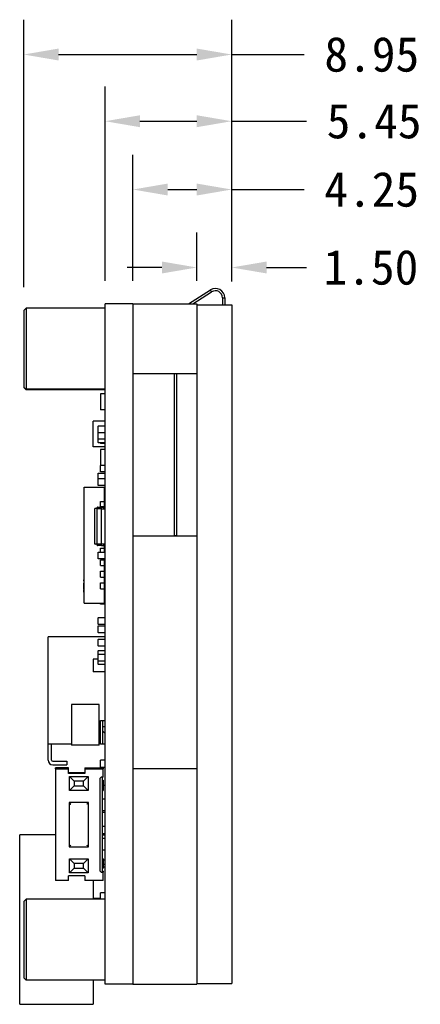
# Model space of a CAD drawing. Header units: millimetres. Extents: x 0 to 297, y 0 to 210.
# Tile 28 of 32: x 157 to 174, y 114 to 156. Entities that reach past the tile are written whole.
import ezdxf

# ---------------------------------------------------------------- set-up
doc = ezdxf.new("R2010")
doc.units = ezdxf.units.MM
doc.header["$LTSCALE"] = 16.335
doc.header["$PDMODE"] = 3
doc.header["$PDSIZE"] = 8
doc.layers.get('0').update_dxf_attribs({"linetype": 'CONTINUOUS'})
doc.layers.get('Defpoints').update_dxf_attribs({"linetype": 'CONTINUOUS'})
for name, color, linetype in [('BOARD_1_DXF_CONTINUOUS_LINE', 7, 'CONTINUOUS'), ('CRYSTAL-SMD_DXF_CONTINUOUS_LINE', 7, 'CONTINUOUS'), ('ESP32C6-1-3-DXF_CONTINUOUS_LINE', 7, 'CONTINUOUS'), ('EXTRUDED-399DXF_CONTINUOUS_LINE', 7, 'CONTINUOUS'), ('EXTRUDED-400DXF_CONTINUOUS_LINE', 7, 'CONTINUOUS'), ('EXTRUDED-401DXF_CONTINUOUS_LINE', 7, 'CONTINUOUS'), ('EXTRUDED-939DXF_CONTINUOUS_LINE', 7, 'CONTINUOUS'), ('KEY-SMD_4P-LDXF_CONTINUOUS_LINE', 7, 'CONTINUOUS'), ('QFN-32_L5_0-DXF_CONTINUOUS_LINE', 7, 'CONTINUOUS'), ('SMTSO-M2-3_5DXF_CONTINUOUS_LINE', 7, 'CONTINUOUS'), ('TF-SMD_TF-02DXF_CONTINUOUS_LINE', 7, 'CONTINUOUS'), ('TYPE-C_16PINDXF_CONTINUOUS_LINE', 7, 'CONTINUOUS'), ('USER_LIBRARYDXF_CONTINUOUS_LINE', 7, 'CONTINUOUS')]:
    doc.layers.add(name, color=color, linetype=linetype)
doc.styles.get("Standard").update_dxf_attribs({"font": '仿宋_GB2312.ttf'})
doc.dimstyles.get("Standard").update_dxf_attribs({"dimtxt": 2.5, "dimasz": 3.5, "dimexe": 1.5, "dimexo": 1, "dimtad": 1, "dimdsep": 46, "dimtxsty": 'Standard', "dimblk": '_FILLED', "dimblk1": '_FILLED', "dimblk2": '_FILLED', "dimcen": 0.09, "dimazin": 2, "dimtol": 1, "dimtp": 0.01, "dimtm": 0.01, "dimtfac": 1, "dimtofl": 0, "dimtmove": 0, "dimatfit": 3, "dimldrblk": '_FILLED', "dimfxl": 1, "dimtolj": 1, "dimarcsym": 0})

# ---------------------------------------------------------------- blocks, each defined once
blk = doc.blocks.new('_FILLED')
at = {"color": 0, "linetype": 'ByBlock'}
blk.add_solid([(0, 0), (-1, 0.171), (-1, -0.171)], dxfattribs=at)
blk = doc.blocks.new('*D23')
at = {"color": 0, "lineweight": -2, "transparency": 16777216}
for p, q in [((164.349, 145.075), (164.349, 147.143)), ((165.849, 145.039), (165.849, 147.143)), ((162.849, 145.643), (161.349, 145.643)), ((167.349, 145.643), (169.074, 145.643))]:
    blk.add_line(p, q, dxfattribs=at)
at = {"layer": 'Defpoints', "color": 0, "transparency": 16777216}
for p in [(164.349, 145.643), (164.349, 144.075), (165.849, 144.039)]:
    blk.add_point(p, dxfattribs=at)
at = {"color": 0, "lineweight": -2, "transparency": 16777216, "xscale": 1.5, "yscale": 1.5, "zscale": 1.5}
blk.add_blockref('_FILLED', (164.349, 145.643), dxfattribs=at)
at = {"color": 0, "lineweight": -2, "transparency": 16777216, "xscale": 1.5, "yscale": 1.5, "zscale": 1.5, "rotation": 180}
blk.add_blockref('_FILLED', (165.849, 145.643), dxfattribs=at)
at = {"color": 0, "transparency": 16777216, "insert": (171.842, 145.643), "char_height": 1.5, "attachment_point": 5}
blk.add_mtext('\\A1;1.50', dxfattribs=at)
blk = doc.blocks.new('*D24')
at = {"color": 0, "lineweight": -2, "transparency": 16777216}
for p, q in [((161.599, 145.075), (161.599, 150.5)), ((165.849, 145.039), (165.849, 150.5)), ((163.099, 149), (164.349, 149)), ((165.849, 149), (168.964, 149))]:
    blk.add_line(p, q, dxfattribs=at)
at = {"layer": 'Defpoints', "color": 0, "transparency": 16777216}
for p in [(161.599, 149), (161.599, 144.075), (165.849, 144.039)]:
    blk.add_point(p, dxfattribs=at)
at = {"color": 0, "lineweight": -2, "transparency": 16777216, "xscale": 1.5, "yscale": 1.5, "zscale": 1.5, "rotation": 180}
blk.add_blockref('_FILLED', (161.599, 149), dxfattribs=at)
at = {"color": 0, "lineweight": -2, "transparency": 16777216, "xscale": 1.5, "yscale": 1.5, "zscale": 1.5}
blk.add_blockref('_FILLED', (165.849, 149), dxfattribs=at)
at = {"color": 0, "transparency": 16777216, "insert": (171.875, 149), "char_height": 1.5, "attachment_point": 5}
blk.add_mtext('\\A1;4.25', dxfattribs=at)
blk = doc.blocks.new('*D25')
at = {"color": 0, "lineweight": -2, "transparency": 16777216}
for p, q in [((160.399, 145.075), (160.399, 153.441)), ((165.849, 145.039), (165.849, 153.441)), ((161.899, 151.941), (164.349, 151.941)), ((165.849, 151.941), (169.069, 151.941))]:
    blk.add_line(p, q, dxfattribs=at)
at = {"layer": 'Defpoints', "color": 0, "transparency": 16777216}
for p in [(160.399, 151.941), (160.399, 144.075), (165.849, 144.039)]:
    blk.add_point(p, dxfattribs=at)
at = {"color": 0, "lineweight": -2, "transparency": 16777216, "xscale": 1.5, "yscale": 1.5, "zscale": 1.5, "rotation": 180}
blk.add_blockref('_FILLED', (160.399, 151.941), dxfattribs=at)
at = {"color": 0, "lineweight": -2, "transparency": 16777216, "xscale": 1.5, "yscale": 1.5, "zscale": 1.5}
blk.add_blockref('_FILLED', (165.849, 151.941), dxfattribs=at)
at = {"color": 0, "transparency": 16777216, "insert": (171.979, 151.941), "char_height": 1.5, "attachment_point": 5}
blk.add_mtext('\\A1;5.45', dxfattribs=at)
blk = doc.blocks.new('*D26')
at = {"color": 0, "lineweight": -2, "transparency": 16777216}
for p, q in [((156.899, 144.797), (156.899, 156.313)), ((165.849, 145.039), (165.849, 156.313)), ((158.399, 154.813), (164.349, 154.813)), ((165.849, 154.813), (168.968, 154.813))]:
    blk.add_line(p, q, dxfattribs=at)
at = {"layer": 'Defpoints', "color": 0, "transparency": 16777216}
for p in [(156.899, 154.813), (156.899, 143.797), (165.849, 144.039)]:
    blk.add_point(p, dxfattribs=at)
at = {"color": 0, "lineweight": -2, "transparency": 16777216, "xscale": 1.5, "yscale": 1.5, "zscale": 1.5, "rotation": 180}
blk.add_blockref('_FILLED', (156.899, 154.813), dxfattribs=at)
at = {"color": 0, "lineweight": -2, "transparency": 16777216, "xscale": 1.5, "yscale": 1.5, "zscale": 1.5}
blk.add_blockref('_FILLED', (165.849, 154.813), dxfattribs=at)
at = {"color": 0, "transparency": 16777216, "insert": (171.879, 154.813), "char_height": 1.5, "attachment_point": 5}
blk.add_mtext('\\A1;8.95', dxfattribs=at)

msp = doc.modelspace()

# ---------------------------------------------------------------- linework, layer by layer
at = {"layer": 'BOARD_1_DXF_CONTINUOUS_LINE', "color": 7, "linetype": 'Continuous'}
for p, q in [((160.399, 114.783), (160.399, 144.075)), ((161.599, 144.075), (160.399, 144.075)), ((161.599, 144.075), (161.599, 114.783)), ((161.599, 114.783), (160.399, 114.783))]:
    msp.add_line(p, q, dxfattribs=at)
at = {"layer": 'CRYSTAL-SMD_DXF_CONTINUOUS_LINE', "color": 7, "linetype": 'Continuous'}
for p, q in [((159.959, 133.743), (159.959, 135.253)), ((159.979, 135.273), (160.059, 135.273)), ((160.059, 133.693), (160.059, 135.303)), ((160.079, 135.323), (160.249, 135.323)), ((160.249, 135.248), (160.079, 135.248)), ((160.249, 133.673), (160.249, 135.323)), ((160.249, 133.673), (160.249, 135.323)), ((160.249, 135.323), (160.399, 135.323)), ((160.249, 135.248), (160.399, 135.248)), ((160.349, 135.323), (160.349, 135.248)), ((160.349, 135.248), (160.349, 135.323)), ((160.349, 135.323), (160.399, 135.323)), ((160.399, 135.248), (160.349, 135.248)), ((159.949, 135.076), (159.949, 135.016)), ((159.949, 135.076), (159.959, 135.076)), ((159.949, 135.064), (159.959, 135.064)), ((159.949, 135.064), (159.959, 135.064)), ((159.949, 135.016), (159.949, 135.016)), ((159.949, 135.016), (159.959, 135.016)), ((159.949, 135.016), (159.959, 135.016)), ((159.949, 135.015), (159.949, 134.92)), ((159.949, 134.989), (159.959, 134.989)), ((159.949, 134.942), (159.959, 134.942)), ((159.949, 134.926), (159.959, 134.926)), ((159.949, 134.92), (159.959, 134.92)), ((160.059, 133.723), (159.979, 133.723)), ((160.079, 133.748), (160.249, 133.748)), ((160.249, 133.673), (160.079, 133.673)), ((160.249, 133.748), (160.399, 133.748)), ((160.249, 133.673), (160.399, 133.673)), ((160.349, 133.748), (160.349, 133.673)), ((160.349, 133.673), (160.349, 133.748)), ((160.349, 133.748), (160.399, 133.748)), ((160.399, 133.673), (160.349, 133.673))]:
    msp.add_line(p, q, dxfattribs=at)
for centre, start, end in [((159.979, 135.253), 90, 180), ((160.079, 135.303), 90, 180), ((159.979, 133.743), 180, 270), ((160.079, 133.693), 180, 270)]:
    msp.add_arc(centre, 0.02, start, end, dxfattribs=at)
for points, knots in [([(160.079, 135.248), (160.076, 135.248), (160.071, 135.247), (160.065, 135.245), (160.062, 135.242), (160.06, 135.24), (160.059, 135.238), (160.059, 135.236), (160.059, 135.236)], [0, 0, 0, 0, 0.325007, 0.603381, 0.720237, 0.823113, 0.914981, 1, 1, 1, 1]), ([(160.079, 133.748), (160.076, 133.748), (160.071, 133.748), (160.065, 133.751), (160.062, 133.753), (160.06, 133.755), (160.059, 133.758), (160.059, 133.759), (160.059, 133.76)], [0, 0, 0, 0, 0.325008, 0.603381, 0.720246, 0.823143, 0.915, 1, 1, 1, 1])]:
    msp.add_open_spline(points, degree=3, knots=knots, dxfattribs=at)
at = {"layer": 'ESP32C6-1-3-DXF_CONTINUOUS_LINE', "color": 7, "linetype": 'Continuous'}
for p, q in [((163.994, 144.075), (164.933, 144.676)), ((164.18, 144.075), (164.987, 144.592)), ((164.987, 144.592), (164.933, 144.676)), ((165.449, 144.339), (165.449, 144.039)), ((165.449, 144.339), (165.549, 144.339)), ((165.549, 144.339), (165.549, 144.039)), ((161.599, 144.075), (161.599, 141.075)), ((161.599, 144.075), (164.349, 144.075)), ((164.349, 144.075), (164.349, 141.075)), ((164.349, 144.039), (165.849, 144.039)), ((165.849, 144.039), (165.849, 114.819)), ((161.599, 141.075), (164.349, 141.075)), ((163.389, 134.109), (163.389, 141.075)), ((163.489, 134.109), (163.489, 141.075)), ((164.349, 141.075), (164.349, 124.075)), ((164.349, 134.075), (161.599, 134.075)), ((163.389, 134.109), (163.489, 134.109)), ((161.599, 124.075), (164.349, 124.075)), ((161.599, 124.075), (161.599, 114.783)), ((164.349, 124.075), (164.349, 114.783)), ((161.599, 114.783), (164.349, 114.783)), ((164.349, 114.819), (165.849, 114.819))]:
    msp.add_line(p, q, dxfattribs=at)
for radius in [0.4, 0.3]:
    msp.add_arc((165.149, 144.339), radius, 0, 122.6067, dxfattribs=at)
at = {"layer": 'EXTRUDED-399DXF_CONTINUOUS_LINE', "color": 7, "linetype": 'Continuous'}
for p, q in [((160.199, 140.21), (160.199, 139.521)), ((160.399, 140.21), (160.199, 140.21)), ((160.399, 139.521), (160.199, 139.521)), ((160.199, 138.1), (160.199, 138.062)), ((160.399, 138.062), (160.199, 138.062)), ((160.199, 137.811), (160.199, 137.122)), ((160.399, 137.811), (160.199, 137.811)), ((160.399, 137.122), (160.199, 137.122)), ((160.399, 123.333), (160.319, 123.333))]:
    msp.add_line(p, q, dxfattribs=at)
at = {"layer": 'EXTRUDED-400DXF_CONTINUOUS_LINE', "color": 7, "linetype": 'Continuous'}
for p, q in [((160.199, 136.843), (160.199, 137.122)), ((160.399, 136.843), (160.199, 136.843)), ((160.199, 135.323), (160.199, 135.336)), ((160.399, 135.336), (160.199, 135.336)), ((160.199, 131.153), (160.199, 131.187)), ((160.399, 131.153), (160.199, 131.153)), ((159.891, 128.78), (159.891, 128.233)), ((160.104, 128.78), (159.891, 128.78)), ((160.399, 128.78), (160.394, 128.78)), ((160.399, 128.233), (159.891, 128.233)), ((160.399, 125.863), (160.299, 125.863)), ((160.399, 124.434), (160.199, 124.434)), ((160.199, 124.114), (160.199, 124.434)), ((160.399, 124.114), (160.199, 124.114)), ((160.399, 121.577), (160.269, 121.577)), ((160.399, 121.257), (160.269, 121.257)), ((160.399, 119.828), (160.319, 119.828)), ((160.399, 118.72), (160.199, 118.72)), ((160.199, 118.451), (160.199, 118.72))]:
    msp.add_line(p, q, dxfattribs=at)
at = {"layer": 'EXTRUDED-401DXF_CONTINUOUS_LINE', "color": 7, "linetype": 'Continuous'}
for p, q in [((159.891, 137.924), (159.891, 139.025)), ((160.399, 139.025), (159.891, 139.025)), ((160.399, 137.924), (159.891, 137.924)), ((160.399, 122.183), (160.269, 122.183))]:
    msp.add_line(p, q, dxfattribs=at)
at = {"layer": 'EXTRUDED-939DXF_CONTINUOUS_LINE', "color": 7, "linetype": 'Continuous'}
for p, q in [((158.949, 126.821), (158.949, 125.071)), ((160.149, 126.821), (158.949, 126.821)), ((160.149, 125.071), (160.149, 126.821)), ((160.149, 125.071), (158.949, 125.071))]:
    msp.add_line(p, q, dxfattribs=at)
at = {"layer": 'KEY-SMD_4P-LDXF_CONTINUOUS_LINE', "color": 7, "linetype": 'Continuous'}
for p, q in [((158.829, 124.1), (158.269, 124.1)), ((158.269, 124.051), (158.269, 124.1)), ((158.269, 124.051), (158.829, 124.051)), ((158.269, 124.051), (158.269, 119.251)), ((158.829, 124.051), (158.829, 124.1)), ((158.829, 123.85), (158.829, 124.051)), ((158.829, 123.899), (159.529, 123.899)), ((159.529, 123.85), (158.829, 123.85)), ((159.529, 124.1), (160.319, 124.1)), ((159.529, 124.1), (159.529, 124.051)), ((159.529, 124.051), (160.319, 124.051)), ((159.529, 124.051), (159.529, 123.85)), ((160.319, 124.1), (160.319, 124.051)), ((160.319, 123.701), (160.319, 124.051)), ((158.869, 123.726), (159.669, 123.726)), ((158.869, 123.726), (159.069, 123.526)), ((158.869, 123.126), (158.869, 123.726)), ((159.469, 123.526), (159.069, 123.526)), ((159.069, 123.526), (159.069, 123.326)), ((159.669, 123.726), (159.469, 123.526)), ((159.469, 123.326), (159.469, 123.526)), ((159.669, 123.726), (159.669, 123.126)), ((160.169, 123.601), (160.169, 119.701)), ((160.319, 123.701), (160.269, 123.701)), ((160.269, 123.701), (160.269, 119.601)), ((160.269, 123.575), (160.319, 123.575)), ((160.319, 123.526), (160.269, 123.526)), ((160.319, 123.575), (160.319, 123.526)), ((160.319, 123.526), (160.319, 123.126)), ((159.069, 123.326), (158.869, 123.126)), ((159.669, 123.126), (158.869, 123.126)), ((159.069, 123.326), (159.469, 123.326)), ((159.469, 123.326), (159.669, 123.126)), ((160.269, 123.126), (160.319, 123.126)), ((159.684, 122.601), (158.854, 122.601)), ((158.854, 122.601), (158.922, 122.532)), ((158.854, 122.601), (158.854, 120.701)), ((158.882, 122.573), (158.89, 122.564)), ((158.914, 122.54), (158.922, 122.532)), ((159.616, 122.532), (159.684, 122.601)), ((159.623, 122.54), (159.616, 122.532)), ((159.656, 122.573), (159.647, 122.564)), ((159.684, 120.701), (159.684, 122.601)), ((160.399, 122.751), (160.269, 122.751)), ((160.399, 122.251), (160.269, 122.251)), ((160.399, 121.051), (160.269, 121.051)), ((158.854, 120.701), (158.922, 120.769)), ((158.854, 120.701), (159.684, 120.701)), ((158.882, 120.728), (158.89, 120.737)), ((158.914, 120.761), (158.922, 120.769)), ((159.616, 120.769), (159.684, 120.701)), ((159.623, 120.761), (159.616, 120.769)), ((159.656, 120.728), (159.647, 120.737)), ((160.399, 120.551), (160.269, 120.551)), ((158.869, 120.176), (159.669, 120.176)), ((158.869, 120.176), (159.069, 119.976)), ((158.869, 119.576), (158.869, 120.176)), ((159.669, 120.176), (159.469, 119.976)), ((159.669, 120.176), (159.669, 119.576)), ((160.319, 120.176), (160.269, 120.176)), ((160.319, 120.176), (160.319, 119.776)), ((159.069, 119.776), (158.869, 119.576)), ((159.669, 119.576), (158.869, 119.576)), ((159.469, 119.976), (159.069, 119.976)), ((159.069, 119.976), (159.069, 119.776)), ((159.069, 119.776), (159.469, 119.776)), ((159.469, 119.776), (159.469, 119.976)), ((159.469, 119.776), (159.669, 119.576)), ((160.269, 119.776), (160.319, 119.776)), ((160.319, 119.65), (160.269, 119.65)), ((160.269, 119.601), (160.319, 119.601)), ((160.319, 119.65), (160.319, 119.601)), ((160.319, 119.251), (160.319, 119.601)), ((158.829, 119.251), (158.269, 119.251)), ((159.529, 119.452), (158.829, 119.452)), ((158.829, 119.251), (158.829, 119.452)), ((159.529, 119.452), (159.529, 119.251)), ((160.319, 119.251), (159.529, 119.251))]:
    msp.add_line(p, q, dxfattribs=at)
for points in [[(158.874, 122.58), (158.876, 122.578), (158.882, 122.573)], [(158.89, 122.564), (158.901, 122.553), (158.907, 122.547)], [(159.647, 122.564), (159.636, 122.553), (159.63, 122.547)], [(159.664, 122.58), (159.662, 122.578), (159.656, 122.573)], [(158.874, 120.721), (158.876, 120.723), (158.882, 120.728)], [(158.89, 120.737), (158.901, 120.748), (158.907, 120.754)], [(159.647, 120.737), (159.636, 120.748), (159.63, 120.754)], [(159.664, 120.721), (159.662, 120.723), (159.656, 120.728)]]:
    msp.add_lwpolyline(points, dxfattribs=at)
for centre, start, end in [((160.269, 123.601), 90, 180), ((160.269, 119.701), 180, 270)]:
    msp.add_arc(centre, 0.1, start, end, dxfattribs=at)
at = {"layer": 'QFN-32_L5_0-DXF_CONTINUOUS_LINE', "color": 7, "linetype": 'Continuous'}
for p, q in [((159.499, 131.187), (159.499, 136.187)), ((159.499, 136.187), (160.379, 136.187)), ((160.379, 135.562), (160.379, 136.187)), ((160.379, 136.187), (160.399, 136.187)), ((160.379, 135.887), (160.399, 135.887)), ((160.379, 135.787), (160.399, 135.787)), ((160.196, 135.323), (160.196, 135.562)), ((160.196, 135.323), (160.196, 135.562)), ((160.196, 135.562), (160.379, 135.562)), ((160.196, 135.562), (160.379, 135.562)), ((160.379, 135.336), (160.379, 135.562)), ((160.379, 135.336), (160.379, 135.562)), ((160.379, 135.562), (160.399, 135.562)), ((160.196, 133.392), (160.196, 133.562)), ((160.196, 133.392), (160.196, 133.562)), ((160.196, 133.562), (160.379, 133.562)), ((160.196, 133.562), (160.379, 133.562)), ((160.379, 133.562), (160.379, 133.673)), ((160.379, 133.392), (160.379, 133.562)), ((160.379, 133.392), (160.379, 133.562)), ((160.379, 133.562), (160.399, 133.562)), ((159.489, 132.746), (159.489, 132.284)), ((159.489, 132.746), (159.499, 132.746)), ((160.196, 132.812), (160.196, 133.062)), ((160.196, 132.812), (160.196, 133.062)), ((160.196, 133.062), (160.379, 133.062)), ((160.196, 133.062), (160.379, 133.062)), ((160.196, 132.812), (160.379, 132.812)), ((160.196, 132.812), (160.379, 132.812)), ((160.379, 133.062), (160.379, 133.092)), ((160.379, 132.812), (160.379, 133.062)), ((160.379, 132.812), (160.379, 133.062)), ((160.379, 133.062), (160.399, 133.062)), ((160.379, 132.562), (160.379, 132.812)), ((160.379, 132.812), (160.399, 132.812)), ((159.489, 132.612), (159.499, 132.612)), ((159.489, 132.395), (159.499, 132.395)), ((159.489, 132.356), (159.499, 132.356)), ((159.499, 132.284), (159.489, 132.284)), ((160.196, 132.312), (160.196, 132.562)), ((160.196, 132.312), (160.196, 132.562)), ((160.196, 132.562), (160.379, 132.562)), ((160.196, 132.562), (160.379, 132.562)), ((160.196, 132.312), (160.379, 132.312)), ((160.196, 132.312), (160.379, 132.312)), ((160.379, 132.312), (160.379, 132.562)), ((160.379, 132.312), (160.379, 132.562)), ((160.379, 132.562), (160.399, 132.562)), ((160.379, 132.062), (160.379, 132.312)), ((160.379, 132.312), (160.399, 132.312)), ((159.489, 132.148), (159.489, 132.201)), ((159.489, 132.201), (159.499, 132.201)), ((159.489, 132.188), (159.499, 132.188)), ((159.489, 132.148), (159.499, 132.148)), ((159.489, 132.147), (159.499, 132.147)), ((159.489, 132.143), (159.489, 132.067)), ((159.489, 132.143), (159.499, 132.143)), ((159.499, 132.067), (159.489, 132.067)), ((159.489, 132.059), (159.489, 132.05)), ((159.489, 132.059), (159.499, 132.059)), ((159.489, 132.059), (159.499, 132.059)), ((159.489, 131.793), (159.489, 132.047)), ((159.489, 132.047), (159.499, 132.047)), ((159.489, 131.995), (159.499, 131.995)), ((159.489, 131.992), (159.499, 131.992)), ((159.489, 131.989), (159.499, 131.989)), ((159.489, 131.973), (159.499, 131.973)), ((159.489, 131.89), (159.499, 131.89)), ((159.489, 131.885), (159.499, 131.885)), ((160.196, 131.812), (160.196, 132.062)), ((160.196, 131.812), (160.196, 132.062)), ((160.196, 132.062), (160.379, 132.062)), ((160.196, 132.062), (160.379, 132.062)), ((160.379, 131.812), (160.379, 132.062)), ((160.379, 131.812), (160.379, 132.062)), ((160.379, 132.062), (160.399, 132.062)), ((159.489, 131.846), (159.499, 131.846)), ((159.489, 131.832), (159.499, 131.832)), ((159.489, 131.793), (159.499, 131.793)), ((159.489, 131.789), (159.489, 131.763)), ((159.489, 131.763), (159.499, 131.763)), ((159.489, 131.666), (159.489, 131.757)), ((159.489, 131.757), (159.499, 131.757)), ((159.489, 131.719), (159.499, 131.719)), ((159.489, 131.704), (159.499, 131.704)), ((159.489, 131.666), (159.499, 131.666)), ((160.196, 131.812), (160.379, 131.812)), ((160.196, 131.812), (160.379, 131.812)), ((160.379, 131.187), (160.379, 131.812)), ((160.379, 131.812), (160.399, 131.812)), ((160.379, 131.587), (160.399, 131.587)), ((160.379, 131.487), (160.399, 131.487)), ((159.499, 131.187), (160.379, 131.187)), ((160.379, 131.187), (160.399, 131.187))]:
    msp.add_line(p, q, dxfattribs=at)
at = {"layer": 'SMTSO-M2-3_5DXF_CONTINUOUS_LINE', "color": 7, "linetype": 'Continuous'}
for p, q in [((156.899, 143.797), (156.999, 143.897)), ((156.899, 143.797), (156.899, 140.497)), ((156.999, 143.897), (156.999, 140.397)), ((160.399, 143.897), (156.999, 143.897)), ((156.899, 140.5), (156.899, 140.481)), ((156.899, 140.497), (156.999, 140.397)), ((156.899, 140.481), (156.999, 140.381)), ((156.999, 140.397), (156.999, 140.381)), ((160.399, 140.397), (156.999, 140.397)), ((160.399, 140.381), (156.999, 140.381)), ((156.899, 118.351), (156.999, 118.451)), ((156.899, 118.351), (156.899, 115.051)), ((160.399, 118.451), (156.999, 118.451)), ((156.999, 118.451), (156.999, 114.951)), ((160.199, 118.467), (159.885, 118.467)), ((156.899, 115.051), (156.999, 114.951)), ((160.399, 114.951), (156.999, 114.951))]:
    msp.add_line(p, q, dxfattribs=at)
at = {"layer": 'TF-SMD_TF-02DXF_CONTINUOUS_LINE', "color": 7, "linetype": 'Continuous'}
for p, q in [((157.949, 124.434), (157.949, 129.734)), ((160.399, 129.734), (157.949, 129.734)), ((160.199, 126.134), (160.399, 126.134)), ((160.199, 125.134), (160.199, 126.134)), ((160.299, 125.134), (160.299, 126.134)), ((160.299, 125.684), (160.399, 125.584)), ((157.949, 125.134), (158.949, 125.134)), ((158.099, 124.434), (158.099, 125.134)), ((160.199, 125.134), (160.149, 125.134)), ((160.199, 125.134), (160.399, 125.134)), ((158.149, 124.384), (158.749, 124.384)), ((158.149, 124.234), (158.749, 124.234)), ((158.749, 124.384), (158.749, 124.234))]:
    msp.add_line(p, q, dxfattribs=at)
for radius in [0.2, 0.05]:
    msp.add_arc((158.149, 124.434), radius, 180, 270, dxfattribs=at)
at = {"layer": 'TYPE-C_16PINDXF_CONTINUOUS_LINE', "color": 7, "linetype": 'Continuous'}
for p, q in [((158.269, 121.217), (156.725, 121.217)), ((156.725, 113.917), (156.725, 121.217)), ((160.269, 121.217), (160.399, 121.217)), ((160.399, 120.117), (160.319, 120.117)), ((160.319, 119.947), (160.395, 119.947)), ((159.885, 119.251), (159.885, 118.451)), ((159.885, 114.951), (159.885, 113.917)), ((156.725, 113.917), (159.885, 113.917))]:
    msp.add_line(p, q, dxfattribs=at)
at = {"layer": 'USER_LIBRARYDXF_CONTINUOUS_LINE', "color": 7, "linetype": 'Continuous'}
for p, q in [((160.099, 138.535), (160.099, 138.815)), ((160.109, 138.825), (160.389, 138.825)), ((160.099, 138.25), (160.099, 138.276)), ((160.104, 138.276), (160.099, 138.276)), ((160.099, 138.11), (160.099, 138.25)), ((160.399, 138.25), (160.099, 138.25)), ((160.104, 138.25), (160.104, 138.527)), ((160.389, 138.525), (160.109, 138.525)), ((160.394, 138.527), (160.394, 138.25)), ((160.389, 138.1), (160.109, 138.1)), ((160.099, 136.542), (160.099, 136.781)), ((160.099, 136.262), (160.099, 136.542)), ((160.109, 136.791), (160.389, 136.791)), ((160.109, 136.552), (160.389, 136.552)), ((160.389, 136.252), (160.109, 136.252)), ((160.099, 133.102), (160.099, 133.382)), ((160.109, 133.392), (160.389, 133.392)), ((160.389, 133.092), (160.109, 133.092)), ((160.389, 131.637), (160.379, 131.637)), ((160.099, 130.283), (160.099, 130.563)), ((160.099, 129.927), (160.099, 130.207)), ((160.109, 130.573), (160.389, 130.573)), ((160.389, 130.273), (160.109, 130.273)), ((160.109, 130.217), (160.389, 130.217)), ((160.389, 129.917), (160.109, 129.917)), ((160.099, 129.351), (160.099, 129.631)), ((160.109, 129.641), (160.389, 129.641)), ((160.389, 129.341), (160.109, 129.341)), ((160.099, 128.997), (160.099, 129.137)), ((160.099, 128.997), (160.399, 128.997)), ((160.104, 128.697), (160.104, 128.997)), ((160.109, 129.147), (160.389, 129.147)), ((160.394, 128.997), (160.394, 128.697)), ((160.099, 128.557), (160.099, 128.697)), ((160.399, 128.697), (160.099, 128.697)), ((160.389, 128.547), (160.109, 128.547))]:
    msp.add_line(p, q, dxfattribs=at)
for centre, start, end in [((160.109, 138.815), 90, 180), ((160.109, 138.535), 180, 270), ((160.109, 138.11), 180, 270), ((160.109, 136.781), 90, 180), ((160.109, 136.542), 90, 180), ((160.109, 136.262), 180, 270), ((160.109, 133.382), 90, 180), ((160.109, 133.102), 180, 270), ((160.389, 131.647), 270, 277.5), ((160.109, 130.563), 90, 180), ((160.109, 130.283), 180, 270), ((160.109, 130.207), 90, 180), ((160.109, 129.927), 180, 270), ((160.109, 129.631), 90, 180), ((160.109, 129.351), 180, 270), ((160.109, 129.137), 90, 180), ((160.109, 128.557), 180, 270)]:
    msp.add_arc(centre, 0.01, start, end, dxfattribs=at)

# ---------------------------------------------------------------- dimensions: what is measured, and where the dimension line sits
at = {"color": 4}
for base, p2, picture, middle in [((156.899, 154.813), (156.899, 143.797), '*D26', (171.879, 154.813)), ((160.399, 151.941), (160.399, 144.075), '*D25', (171.979, 151.941)), ((161.599, 149), (161.599, 144.075), '*D24', (171.875, 149)), ((164.349, 145.643), (164.349, 144.075), '*D23', (171.842, 145.643))]:
    dim = msp.add_linear_dim(base=base, p1=(165.849, 144.039), p2=p2, dimstyle='Standard', override={"dimtxt": 1.5, "dimasz": 1.5, "dimtad": 0, "dimtih": 1, "dimtoh": 1, "dimzin": 0, "dimcen": 2.673, "dimadec": 0, "dimazin": 0, "dimtol": 0, "dimtzin": 0}, dxfattribs=at)
    dim.commit()
    dim.dimension.update_dxf_attribs({"geometry": picture, "text_midpoint": middle, "dimtype": 160})

doc.saveas('drawing.dxf')
